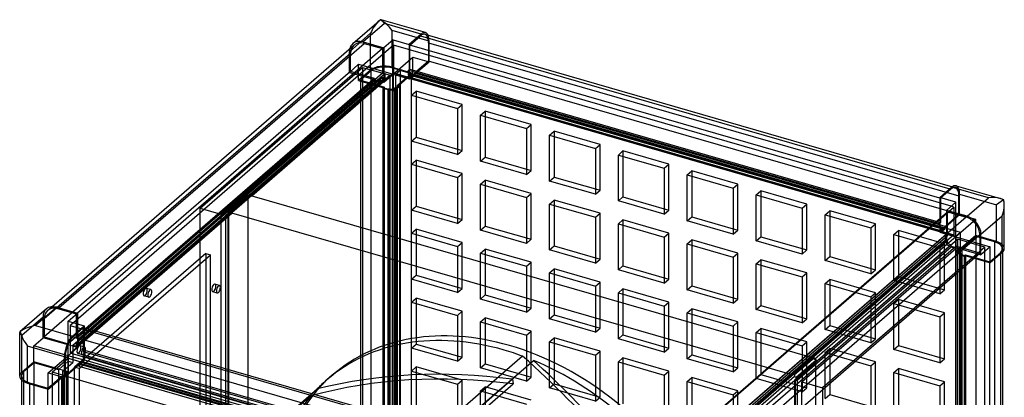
# Model space of a CAD drawing. Header units: millimetres. Extents: x -371 to 371, y -421 to 421.
# Tile 3 of 3: x -371 to 371, y 136 to 421. Entities that reach past the tile are written whole.
import ezdxf

# ---------------------------------------------------------------- set-up
doc = ezdxf.new("R2010")
doc.units = ezdxf.units.MM
doc.layers.add('HIDDEN', color=7, linetype='Continuous')
doc.layers.add('THICK', color=7, linetype='Continuous')

msp = doc.modelspace()

# ---------------------------------------------------------------- linework, layer by layer
at = {"layer": 'HIDDEN'}
for p, q in [((-122.66, 396.54), (-106.66, 410.4)), ((-106.66, 382.68), (-106.66, 410.4)), ((-90.26, 384.88), (-90.26, 412.59)), ((-62.55, 404.59), (-90.26, 412.59)), ((-89.68, 379.51), (-89.68, 401.03)), ((-89.31, 401.35), (-89.31, 380.56)), ((-63.05, 403.29), (337.05, 287.79)), ((-63.05, 403.29), (-63.05, 389.44)), ((-62.55, 389), (-62.55, 404.59)), ((-352.79, 195.37), (-121.79, 395.42)), ((-122.66, 380.95), (-122.66, 396.54)), ((-121.79, 381.57), (-121.79, 395.42)), ((-97.54, 394.22), (-97.54, 380.63)), ((-96.68, 394.97), (-96.68, 380.38)), ((-77.55, 397.95), (-77.55, 382.94)), ((-77.05, 383.38), (-77.05, 397.81)), ((-115.66, 387.01), (-122.66, 380.95)), ((-115.66, 387.01), (-89.68, 379.51)), ((-115.66, 374.89), (-115.66, 387.01)), ((-89.68, 379.51), (-74.68, 392.5)), ((-74.68, 392.5), (-62.55, 389)), ((-74.68, 380.38), (-74.68, 392.5)), ((-63.05, 389.44), (-73.55, 380.34)), ((-73.55, 379.48), (-62.55, 389)), ((337.05, 273.94), (-63.05, 389.44)), ((-121.79, 381.57), (-352.79, 181.52)), ((-328.54, 180.58), (-97.54, 380.63)), ((-326.81, 180.08), (-95.81, 380.13)), ((-235.19, 278.63), (-112.69, 384.72)), ((-91.91, 378.72), (-198.91, 286.05)), ((-196.31, 287.9), (-89.31, 380.56)), ((-122.66, 380.95), (-103.6, 375.45)), ((-103.6, 376.32), (-121.79, 381.57)), ((-106.66, 382.68), (-115.66, 374.89)), ((-106.29, 382), (-114.29, 375.07)), ((-112.69, 384.72), (-112.69, -37.91)), ((-112.69, 384.72), (-91.91, 378.72)), ((-106.29, -18.1), (-106.29, 382)), ((-97.54, 380.63), (-96.68, 380.38)), ((-96.68, 380.38), (-95.81, 380.13)), ((-96.68, 380.38), (-96.68, 376.92)), ((-96.68, 373.45), (-89.68, 379.51)), ((-95.81, 380.13), (-95.81, 376.67)), ((-91.91, -43.91), (-91.91, 378.72)), ((-90.26, 384.88), (-74.68, 380.38)), ((-89.9, -15.91), (-89.9, 384.2)), ((-76.04, 380.2), (-89.9, 384.2)), ((-89.68, 379.51), (-89.68, 367.39)), ((-89.68, 379.51), (-77.55, 376.01)), ((-89.31, 380.56), (333.31, 258.56)), ((-84.31, 382.3), (-87.81, 379.26)), ((334.81, 257.26), (-87.81, 379.26)), ((-87.81, 379.26), (-87.81, -43.36)), ((-86.54, 371.1), (-76.04, 380.2)), ((-85.68, 370.85), (-74.68, 380.38)), ((338.31, 260.3), (-84.31, 382.3)), ((-84.31, 382.3), (-84.31, -40.32)), ((-77.55, 382.94), (-78.05, 382.51)), ((-78.05, 382.51), (322.05, 267.01)), ((-78.05, 379.05), (-78.05, 382.51)), ((-77.55, 379.48), (-78.05, 379.05)), ((322.05, 263.55), (-78.05, 379.05)), ((-77.55, 382.94), (-77.05, 383.38)), ((-77.55, 382.94), (-77.55, 379.48)), ((-77.05, 379.91), (-77.55, 379.48)), ((-77.55, 379.48), (-77.55, 376.01)), ((-77.05, 383.38), (323.05, 267.88)), ((323.05, 264.41), (-77.05, 379.91)), ((-77.05, 377.31), (-77.05, 379.91)), ((-76.04, 380.2), (-76.04, -19.91)), ((-75.55, 377.75), (-73.55, 379.48)), ((-73.55, 380.34), (-73.55, 379.48)), ((326.55, 264.84), (-73.55, 380.34)), ((-73.55, 378.61), (-73.55, 379.48)), ((-103.6, 376.32), (-334.6, 176.27)), ((-331.14, 175.27), (-100.14, 375.32)), ((-97.54, 377.17), (-328.54, 177.11)), ((-95.81, 376.67), (-326.81, 176.61)), ((-103.6, 374.59), (-219.6, 274.13)), ((-216.14, 273.13), (-100.14, 373.59)), ((-198.04, 287.53), (-97.54, 374.57)), ((-115.66, 374.89), (-96.6, 369.39)), ((-114.29, 375.07), (-114.29, -25.03)), ((-114.29, 375.07), (-96.1, 369.82)), ((-103.6, 375.45), (-103.6, 376.32)), ((-103.6, 375.45), (-103.6, 374.59)), ((-103.6, 375.45), (-100.14, 374.45)), ((-100.14, 373.59), (-103.6, 374.59)), ((-100.14, 375.32), (-100.14, 374.45)), ((-97.54, 374.57), (-100.14, 375.32)), ((-100.14, 373.59), (-100.14, 374.45)), ((-100.14, 374.45), (-96.68, 373.45)), ((-96.68, 376.92), (-97.54, 377.17)), ((-97.54, 377.17), (-97.54, 374.57)), ((-96.68, 376.92), (-95.81, 376.67)), ((-96.68, 376.92), (-96.68, 373.45)), ((-77.55, 376.01), (-75.55, 377.75)), ((-75.55, 378.61), (-77.05, 377.31)), ((-77.05, 377.31), (323.05, 261.81)), ((-73.55, 378.61), (-75.55, 376.88)), ((-75.55, 378.61), (324.55, 263.11)), ((-75.55, 377.75), (-75.55, 378.61)), ((-75.55, 377.75), (-75.55, 376.88)), ((326.55, 263.11), (-73.55, 378.61)), ((-96.6, 369.39), (-97.1, 368.96)), ((-97.1, -31.15), (-97.1, 368.96)), ((-97.1, 368.96), (-93.64, 367.96)), ((-96.1, 369.82), (-96.6, 369.39)), ((-96.6, 369.39), (-93.14, 368.39)), ((-96.1, -30.28), (-96.1, 369.82)), ((-93.14, 368.39), (-93.64, 367.96)), ((-93.64, 367.96), (-93.64, -32.15)), ((-93.14, 368.39), (-92.64, 368.82)), ((-93.14, 368.39), (-89.68, 367.39)), ((-92.64, 368.82), (-92.64, -31.28)), ((-92.64, 368.82), (-90.04, 368.07)), ((-90.04, 368.07), (-88.54, 369.37)), ((-90.04, -32.03), (-90.04, 368.07)), ((-89.68, 367.39), (-87.68, 369.12)), ((-88.54, 369.37), (-87.68, 369.12)), ((-88.54, -30.73), (-88.54, 369.37)), ((-87.68, 369.12), (-85.68, 370.85)), ((-86.81, 368.87), (-87.68, 369.12)), ((-86.81, 368.87), (-84.81, 370.6)), ((-86.81, -31.23), (-86.81, 368.87)), ((-86.54, 371.1), (-86.54, -29)), ((-85.68, 370.85), (-86.54, 371.1)), ((-85.68, 370.85), (-84.81, 370.6)), ((-84.81, 370.6), (-84.81, -29.5)), ((-75.69, 363.64), (-72.19, 366.67)), ((-72.19, 366.67), (-72.19, 332.03)), ((-37.54, 356.67), (-72.19, 366.67)), ((-75.69, 329), (-75.69, 363.64)), ((-75.69, 363.64), (-41.04, 353.64)), ((-41.04, 353.64), (-37.54, 356.67)), ((-37.54, 322.03), (-37.54, 356.67)), ((-41.04, 353.64), (-41.04, 319)), ((-23.72, 348.64), (-20.22, 351.67)), ((-20.22, 351.67), (-20.22, 317.03)), ((14.42, 341.67), (-20.22, 351.67)), ((-23.72, 314), (-23.72, 348.64)), ((-23.72, 348.64), (10.92, 338.64)), ((10.92, 338.64), (14.42, 341.67)), ((14.42, 307.03), (14.42, 341.67)), ((10.92, 338.64), (10.92, 304)), ((28.24, 333.64), (31.74, 336.67)), ((31.74, 336.67), (31.74, 302.03)), ((66.38, 326.67), (31.74, 336.67)), ((-75.69, 329), (-72.19, 332.03)), ((-41.04, 319), (-75.69, 329)), ((-72.19, 332.03), (-37.54, 322.03)), ((28.24, 299), (28.24, 333.64)), ((28.24, 333.64), (62.88, 323.64)), ((-41.04, 319), (-37.54, 322.03)), ((62.88, 323.64), (66.38, 326.67)), ((62.88, 323.64), (62.88, 289)), ((66.38, 292.03), (66.38, 326.67)), ((80.2, 318.64), (83.7, 321.67)), ((83.7, 321.67), (83.7, 287.03)), ((118.34, 311.67), (83.7, 321.67)), ((-75.69, 311.68), (-72.19, 314.71)), ((-72.19, 314.71), (-72.19, 280.07)), ((-37.54, 304.71), (-72.19, 314.71)), ((-23.72, 314), (-20.22, 317.03)), ((10.92, 304), (-23.72, 314)), ((-20.22, 317.03), (14.42, 307.03)), ((80.2, 284), (80.2, 318.64)), ((80.2, 318.64), (114.84, 308.64)), ((-75.69, 277.04), (-75.69, 311.68)), ((-75.69, 311.68), (-41.04, 301.68)), ((-41.04, 301.68), (-37.54, 304.71)), ((-37.54, 270.07), (-37.54, 304.71)), ((10.92, 304), (14.42, 307.03)), ((114.84, 308.64), (118.34, 311.67)), ((114.84, 308.64), (114.84, 274)), ((118.34, 277.03), (118.34, 311.67)), ((132.16, 303.64), (135.66, 306.67)), ((135.66, 306.67), (135.66, 272.03)), ((170.3, 296.67), (135.66, 306.67)), ((-41.04, 301.68), (-41.04, 267.04)), ((-23.72, 296.68), (-20.22, 299.71)), ((-20.22, 299.71), (-20.22, 265.07)), ((14.42, 289.71), (-20.22, 299.71)), ((28.24, 299), (31.74, 302.03)), ((62.88, 289), (28.24, 299)), ((31.74, 302.03), (66.38, 292.03)), ((132.16, 269), (132.16, 303.64)), ((132.16, 303.64), (166.8, 293.64)), ((-23.72, 262.04), (-23.72, 296.68)), ((-23.72, 296.68), (10.92, 286.68)), ((10.92, 286.68), (14.42, 289.71)), ((14.42, 255.07), (14.42, 289.71)), ((62.88, 289), (66.38, 292.03)), ((166.8, 293.64), (170.3, 296.67)), ((166.8, 293.64), (166.8, 259)), ((170.3, 262.03), (170.3, 296.67)), ((184.12, 288.64), (187.62, 291.67)), ((187.62, 291.67), (187.62, 257.03)), ((222.26, 281.67), (187.62, 291.67)), ((331.05, 292.99), (323.05, 286.06)), ((330.3, 293.21), (331.05, 292.99)), ((332.17, 294.77), (334.38, 294.13)), ((-199.34, 287.91), (-214.34, 274.92)), ((-199.34, 286.18), (-214.34, 273.19)), ((-213.04, 275.84), (-198.04, 288.83)), ((-211.31, 275.34), (-196.31, 288.33)), ((-199.34, 286.18), (-199.34, 287.91)), ((-198.04, 287.53), (-199.34, 287.91)), ((-198.91, 286.05), (-199.34, 286.18)), ((-198.91, -136.57), (-198.91, 286.05)), ((-198.04, 288.83), (-196.31, 288.33)), ((-198.04, 288.83), (-198.04, 287.53)), ((-196.31, 288.33), (-196.31, 287.9)), ((-196.31, 287.9), (226.31, 165.9)), ((10.92, 286.68), (10.92, 252.04)), ((28.24, 281.68), (31.74, 284.71)), ((31.74, 284.71), (31.74, 250.07)), ((66.38, 274.71), (31.74, 284.71)), ((80.2, 284), (83.7, 287.03)), ((114.84, 274), (80.2, 284)), ((83.7, 287.03), (118.34, 277.03)), ((184.12, 254), (184.12, 288.64)), ((184.12, 288.64), (218.76, 278.64)), ((323.05, 286.06), (322.55, 286.21)), ((322.55, 282.45), (322.55, 267.44)), ((323.05, 286.06), (323.05, 267.88)), ((334.68, 257.01), (334.68, 283)), ((337.05, 273.94), (337.05, 287.79)), ((337.55, 273.5), (337.55, 289.09)), ((337.55, 289.09), (365.26, 281.09)), ((-333.31, 169.25), (-211.31, 274.91)), ((-235.19, 278.63), (-219.6, 274.13)), ((-235.19, -143.99), (-235.19, 278.63)), ((-214.34, 274.92), (-213.04, 274.54)), ((-214.34, 274.92), (-214.34, 273.19)), ((-211.31, 275.34), (-213.04, 275.84)), ((-213.04, 274.54), (-213.04, 275.84)), ((-211.31, 274.91), (-211.31, 275.34)), ((211.31, 152.91), (-211.31, 274.91)), ((-75.69, 277.04), (-72.19, 280.07)), ((-41.04, 267.04), (-75.69, 277.04)), ((-72.19, 280.07), (-37.54, 270.07)), ((28.24, 247.04), (28.24, 281.68)), ((28.24, 281.68), (62.88, 271.68)), ((89.31, 68.04), (333.31, 279.35)), ((114.84, 274), (118.34, 277.03)), ((218.76, 278.64), (222.26, 281.67)), ((218.76, 278.64), (218.76, 244)), ((222.26, 247.03), (222.26, 281.67)), ((236.08, 273.64), (239.58, 276.67)), ((239.58, 276.67), (239.58, 242.03)), ((274.22, 266.67), (239.58, 276.67)), ((327.68, 275.07), (327.68, 257.88)), ((328.54, 257.63), (328.54, 275.82)), ((333.31, 279.35), (331.18, 279.96)), ((333.31, 279.35), (333.31, 258.56)), ((365.26, 253.38), (365.26, 281.09)), ((-328.54, 174.52), (-213.04, 274.54)), ((-219.6, 274.13), (-219.6, -148.49)), ((-216.14, 273.13), (-216.14, -149.49)), ((-216.14, 273.13), (-214.41, 272.63)), ((-213.91, 273.06), (-214.41, 272.63)), ((-214.41, 272.63), (-214.41, -149.99)), ((-214.34, 273.19), (-213.91, 273.06)), ((-213.91, 273.06), (-213.91, -149.56)), ((-41.04, 267.04), (-37.54, 270.07)), ((62.88, 271.68), (66.38, 274.71)), ((62.88, 271.68), (62.88, 237.04)), ((66.38, 240.07), (66.38, 274.71)), ((80.2, 266.68), (83.7, 269.71)), ((83.7, 269.71), (83.7, 235.07)), ((118.34, 259.71), (83.7, 269.71)), ((132.16, 269), (135.66, 272.03)), ((166.8, 259), (132.16, 269)), ((135.66, 272.03), (170.3, 262.03)), ((236.08, 239), (236.08, 273.64)), ((236.08, 273.64), (270.72, 263.64)), ((322.55, 267.44), (322.05, 267.01)), ((323.05, 267.88), (322.55, 267.44)), ((322.55, 267.44), (322.55, 263.98)), ((326.55, 264.84), (337.05, 273.94)), ((337.55, 273.5), (326.55, 263.98)), ((349.68, 270), (334.68, 257.01)), ((349.68, 270), (337.55, 273.5)), ((349.68, 257.88), (349.68, 270)), ((-75.69, 259.72), (-72.19, 262.75)), ((-72.19, 262.75), (-72.19, 228.11)), ((-37.54, 252.75), (-72.19, 262.75)), ((-23.72, 262.04), (-20.22, 265.07)), ((10.92, 252.04), (-23.72, 262.04)), ((-20.22, 265.07), (14.42, 255.07)), ((80.2, 232.04), (80.2, 266.68)), ((80.2, 266.68), (114.84, 256.68)), ((166.8, 259), (170.3, 262.03)), ((270.72, 263.64), (274.22, 266.67)), ((270.72, 263.64), (270.72, 229)), ((274.22, 232.03), (274.22, 266.67)), ((288.04, 258.64), (291.54, 261.67)), ((291.54, 261.67), (291.54, 227.03)), ((326.19, 251.67), (291.54, 261.67)), ((322.05, 267.01), (322.05, 263.55)), ((322.55, 263.98), (322.05, 263.55)), ((322.55, 263.98), (323.05, 264.41)), ((322.55, 263.98), (322.55, 260.51)), ((324.55, 262.25), (322.55, 260.51)), ((322.55, 260.51), (334.68, 257.01)), ((323.05, 264.41), (323.05, 261.81)), ((323.05, 261.81), (324.55, 263.11)), ((323.05, 261.81), (324.55, 261.38)), ((326.55, 263.98), (324.55, 262.25)), ((324.55, 261.38), (326.55, 263.11)), ((324.55, 263.11), (324.55, 262.25)), ((324.55, 261.38), (324.55, 262.25)), ((326.55, 263.98), (326.55, 264.84)), ((326.55, 263.98), (326.55, 263.11)), ((338.31, 260.3), (334.81, 257.26)), ((338.31, -162.32), (338.31, 260.3)), ((-75.69, 225.08), (-75.69, 259.72)), ((-75.69, 259.72), (-41.04, 249.72)), ((-41.04, 249.72), (-37.54, 252.75)), ((-37.54, 218.11), (-37.54, 252.75)), ((10.92, 252.04), (14.42, 255.07)), ((326.81, 258.13), (95.81, 58.08)), ((95.81, 54.61), (326.81, 254.67)), ((328.54, 257.63), (97.54, 57.58)), ((97.54, 54.11), (328.54, 254.17)), ((114.84, 256.68), (118.34, 259.71)), ((114.84, 256.68), (114.84, 222.04)), ((118.34, 225.07), (118.34, 259.71)), ((132.16, 251.68), (135.66, 254.71)), ((135.66, 254.71), (135.66, 220.07)), ((170.3, 244.71), (135.66, 254.71)), ((184.12, 254), (187.62, 257.03)), ((218.76, 244), (184.12, 254)), ((187.62, 257.03), (222.26, 247.03)), ((333.31, 258.56), (226.31, 165.9)), ((228.91, 162.55), (335.91, 255.22)), ((288.04, 224), (288.04, 258.64)), ((288.04, 258.64), (322.69, 248.64)), ((326.81, 254.67), (326.81, 258.13)), ((327.68, 257.88), (326.81, 258.13)), ((327.68, 254.42), (326.81, 254.67)), ((327.68, 257.88), (328.54, 257.63)), ((327.68, 257.88), (327.68, 254.42)), ((334.68, 257.01), (327.68, 250.95)), ((328.54, 254.17), (327.68, 254.42)), ((327.68, 254.42), (327.68, 250.95)), ((328.54, 251.57), (328.54, 254.17)), ((334.68, 257.01), (360.66, 249.51)), ((334.68, 257.01), (334.68, 244.89)), ((334.81, -165.36), (334.81, 257.26)), ((356.69, 249.22), (335.91, 255.22)), ((335.91, 255.22), (335.91, -167.41)), ((349.68, 257.88), (338.68, 248.35)), ((350.04, 257.2), (339.54, 248.1)), ((365.26, 253.38), (349.68, 257.88)), ((350.04, -142.91), (350.04, 257.2)), ((363.9, 253.2), (350.04, 257.2)), ((363.9, 253.2), (363.9, -146.91)), ((-41.04, 249.72), (-41.04, 215.08)), ((-23.72, 244.72), (-20.22, 247.75)), ((-20.22, 247.75), (-20.22, 213.11)), ((14.42, 237.75), (-20.22, 247.75)), ((28.24, 247.04), (31.74, 250.07)), ((62.88, 237.04), (28.24, 247.04)), ((31.74, 250.07), (66.38, 240.07)), ((331.14, 250.82), (100.14, 50.77)), ((103.6, 49.77), (334.6, 249.82)), ((132.16, 217.04), (132.16, 251.68)), ((132.16, 251.68), (166.8, 241.68)), ((331.14, 249.09), (215.14, 148.63)), ((218.6, 147.63), (334.6, 248.09)), ((218.76, 244), (222.26, 247.03)), ((328.54, 251.57), (228.04, 164.53)), ((356.69, 249.22), (234.19, 143.13)), ((322.69, 248.64), (326.19, 251.67)), ((322.69, 248.64), (322.69, 214)), ((326.19, 217.03), (326.19, 251.67)), ((327.68, 250.95), (331.14, 249.95)), ((331.14, 250.82), (328.54, 251.57)), ((331.14, 249.95), (331.14, 250.82)), ((331.14, 249.95), (331.14, 249.09)), ((331.14, 249.95), (334.6, 248.95)), ((334.6, 248.09), (331.14, 249.09)), ((334.6, 249.82), (334.6, 248.95)), ((352.79, 244.57), (334.6, 249.82)), ((334.6, 248.09), (334.6, 248.95)), ((334.6, 248.95), (352.04, 243.92)), ((336.68, 246.62), (334.68, 244.89)), ((337.81, 248.6), (335.81, 246.87)), ((335.81, 246.87), (335.81, -153.23)), ((336.68, 246.62), (335.81, 246.87)), ((337.54, 246.37), (336.04, 245.07)), ((336.04, 245.07), (336.04, -155.03)), ((336.04, 245.07), (338.64, 244.32)), ((338.68, 248.35), (336.68, 246.62)), ((336.68, 246.62), (337.54, 246.37)), ((337.54, 246.37), (337.54, -153.73)), ((337.81, -151.5), (337.81, 248.6)), ((337.81, 248.6), (338.68, 248.35)), ((339.54, 248.1), (338.68, 248.35)), ((339.54, -152), (339.54, 248.1)), ((356.69, 246.08), (356.69, 249.22)), ((369.9, 248), (369.9, 245.4)), ((-230.85, 244.47), (-329.85, 158.73)), ((-326.39, 157.73), (-227.39, 243.47)), ((-230.85, 244.47), (-227.39, 243.47)), ((-230.85, 244.47), (-230.85, -138.75)), ((-227.39, -139.75), (-227.39, 243.47)), ((-23.72, 210.08), (-23.72, 244.72)), ((-23.72, 244.72), (10.92, 234.72)), ((10.92, 234.72), (14.42, 237.75)), ((14.42, 203.11), (14.42, 237.75)), ((62.88, 237.04), (66.38, 240.07)), ((166.8, 241.68), (170.3, 244.71)), ((166.8, 241.68), (166.8, 207.04)), ((170.3, 210.07), (170.3, 244.71)), ((184.12, 236.68), (187.62, 239.71)), ((187.62, 239.71), (187.62, 205.07)), ((222.26, 229.71), (187.62, 239.71)), ((236.08, 239), (239.58, 242.03)), ((270.72, 229), (236.08, 239)), ((239.58, 242.03), (274.22, 232.03)), ((334.68, 244.89), (338.14, 243.89)), ((338.14, 243.89), (337.64, 243.46)), ((337.64, 243.46), (341.1, 242.46)), ((337.64, -156.65), (337.64, 243.46)), ((338.64, 244.32), (338.14, 243.89)), ((338.14, 243.89), (341.6, 242.89)), ((338.64, -155.78), (338.64, 244.32)), ((341.6, 242.89), (341.1, 242.46)), ((341.1, 242.46), (341.1, -157.65)), ((341.6, 242.89), (342.1, 243.32)), ((341.6, 242.89), (356.69, 238.53)), ((342.1, 243.32), (342.1, -156.78)), ((342.1, 243.32), (360.29, 238.07)), ((360.29, 238.07), (368.29, 245)), ((360.29, 237.5), (360.29, 238.07)), ((368.29, 245), (368.29, 244)), ((10.92, 234.72), (10.92, 200.08)), ((28.24, 229.72), (31.74, 232.75)), ((31.74, 232.75), (31.74, 198.11)), ((66.38, 222.75), (31.74, 232.75)), ((80.2, 232.04), (83.7, 235.07)), ((114.84, 222.04), (80.2, 232.04)), ((83.7, 235.07), (118.34, 225.07)), ((184.12, 202.04), (184.12, 236.68)), ((184.12, 236.68), (218.76, 226.68)), ((270.72, 229), (274.22, 232.03)), ((-75.69, 225.08), (-72.19, 228.11)), ((-41.04, 215.08), (-75.69, 225.08)), ((-72.19, 228.11), (-37.54, 218.11)), ((28.24, 195.08), (28.24, 229.72)), ((28.24, 229.72), (62.88, 219.72)), ((114.84, 222.04), (118.34, 225.07)), ((218.76, 226.68), (222.26, 229.71)), ((218.76, 226.68), (218.76, 192.04)), ((222.26, 195.07), (222.26, 229.71)), ((236.08, 221.68), (239.58, 224.71)), ((239.58, 224.71), (239.58, 190.07)), ((274.22, 214.71), (239.58, 224.71)), ((288.04, 224), (291.54, 227.03)), ((322.69, 214), (288.04, 224)), ((291.54, 227.03), (326.19, 217.03)), ((-272.31, 217.12), (-275.77, 218.12)), ((-222.22, 214.6), (-225.69, 215.6)), ((-220.56, 220.37), (-224.02, 221.37)), ((-41.04, 215.08), (-37.54, 218.11)), ((62.88, 219.72), (66.38, 222.75)), ((62.88, 219.72), (62.88, 185.08)), ((66.38, 188.11), (66.38, 222.75)), ((80.2, 214.72), (83.7, 217.75)), ((83.7, 217.75), (83.7, 183.11)), ((118.34, 207.75), (83.7, 217.75)), ((132.16, 217.04), (135.66, 220.07)), ((166.8, 207.04), (132.16, 217.04)), ((135.66, 220.07), (170.3, 210.07)), ((236.08, 187.04), (236.08, 221.68)), ((236.08, 221.68), (270.72, 211.68)), ((322.69, 214), (326.19, 217.03)), ((-273.97, 211.36), (-277.44, 212.36)), ((-75.69, 207.76), (-72.19, 210.79)), ((-72.19, 210.79), (-72.19, 176.15)), ((-37.54, 200.79), (-72.19, 210.79)), ((-23.72, 210.08), (-20.22, 213.11)), ((10.92, 200.08), (-23.72, 210.08)), ((-20.22, 213.11), (14.42, 203.11)), ((80.2, 180.08), (80.2, 214.72)), ((80.2, 214.72), (114.84, 204.72)), ((166.8, 207.04), (170.3, 210.07)), ((270.72, 211.68), (274.22, 214.71)), ((270.72, 211.68), (270.72, 177.04)), ((274.22, 180.07), (274.22, 214.71)), ((288.04, 206.68), (291.54, 209.71)), ((291.54, 209.71), (291.54, 175.07)), ((326.19, 199.71), (291.54, 209.71)), ((-350.26, 201.44), (-347, 204.27)), ((-342.4, 202.77), (-341.65, 203.41)), ((-328.54, 198.77), (-342.4, 202.77)), ((-75.69, 173.11), (-75.69, 207.76)), ((-75.69, 207.76), (-41.04, 197.76)), ((-41.04, 197.76), (-37.54, 200.79)), ((-37.54, 166.15), (-37.54, 200.79)), ((10.92, 200.08), (14.42, 203.11)), ((114.84, 204.72), (118.34, 207.75)), ((114.84, 204.72), (114.84, 170.08)), ((118.34, 173.11), (118.34, 207.75)), ((132.16, 199.72), (135.66, 202.75)), ((135.66, 202.75), (135.66, 168.11)), ((170.3, 192.75), (135.66, 202.75)), ((184.12, 202.04), (187.62, 205.07)), ((218.76, 192.04), (184.12, 202.04)), ((187.62, 205.07), (222.26, 195.07)), ((288.04, 172.04), (288.04, 206.68)), ((288.04, 206.68), (322.69, 196.68)), ((-353.66, 196.49), (-369.66, 182.63)), ((-353.66, 180.9), (-353.66, 196.49)), ((-352.79, 195.37), (-352.79, 181.52)), ((-334.68, 167.34), (-334.68, 193.32)), ((-327.79, 199.41), (-328.54, 198.77)), ((-328.54, 180.58), (-328.54, 198.77)), ((-327.68, 194.92), (-327.68, 180.33)), ((-41.04, 197.76), (-41.04, 163.11)), ((-23.72, 192.76), (-20.22, 195.79)), ((-20.22, 195.79), (-20.22, 161.15)), ((14.42, 185.79), (-20.22, 195.79)), ((28.24, 195.08), (31.74, 198.11)), ((62.88, 185.08), (28.24, 195.08)), ((31.74, 198.11), (66.38, 188.11)), ((132.16, 165.08), (132.16, 199.72)), ((132.16, 199.72), (166.8, 189.72)), ((218.76, 192.04), (222.26, 195.07)), ((322.69, 196.68), (326.19, 199.71)), ((322.69, 196.68), (322.69, 162.04)), ((326.19, 165.07), (326.19, 199.71)), ((-330.81, 192.2), (-333.31, 190.04)), ((-333.31, 190.04), (89.31, 68.04)), ((-333.31, 190.04), (-333.31, 169.25)), ((-323.05, 170.33), (-323.05, 188.52)), ((-322.55, 188.38), (-322.55, 170.77)), ((-23.72, 158.11), (-23.72, 192.76)), ((-23.72, 192.76), (10.92, 182.76)), ((10.92, 182.76), (14.42, 185.79)), ((14.42, 151.15), (14.42, 185.79)), ((62.88, 185.08), (66.38, 188.11)), ((166.8, 189.72), (170.3, 192.75)), ((166.8, 189.72), (166.8, 155.08)), ((170.3, 158.11), (170.3, 192.75)), ((184.12, 184.72), (187.62, 187.75)), ((187.62, 187.75), (187.62, 153.11)), ((222.26, 177.75), (187.62, 187.75)), ((236.08, 187.04), (239.58, 190.07)), ((270.72, 177.04), (236.08, 187.04)), ((239.58, 190.07), (274.22, 180.07)), ((-369.66, 154.92), (-369.66, 182.63)), ((-360.66, 174.84), (-353.66, 180.9)), ((-334.6, 175.4), (-353.66, 180.9)), ((-352.79, 181.52), (-334.6, 176.27)), ((-327.68, 180.33), (-328.54, 180.58)), ((-327.68, 180.33), (-326.81, 180.08)), ((-327.68, 180.33), (-327.68, 176.86)), ((-326.81, 176.61), (-326.81, 180.08)), ((10.92, 182.76), (10.92, 148.11)), ((28.24, 177.76), (31.74, 180.79)), ((31.74, 180.79), (31.74, 146.15)), ((66.38, 170.79), (31.74, 180.79)), ((80.2, 180.08), (83.7, 183.11)), ((114.84, 170.08), (80.2, 180.08)), ((83.7, 183.11), (118.34, 173.11)), ((184.12, 150.08), (184.12, 184.72)), ((184.12, 184.72), (218.76, 174.72)), ((270.72, 177.04), (274.22, 180.07)), ((-360.66, 162.71), (-360.66, 174.84)), ((-334.68, 167.34), (-360.66, 174.84)), ((-334.68, 167.34), (-327.68, 173.4)), ((-334.6, 176.27), (-334.6, 175.4)), ((-334.6, 163.28), (-334.6, 175.4)), ((-331.14, 174.4), (-334.6, 175.4)), ((-331.14, 174.4), (-331.14, 175.27)), ((-331.14, 175.27), (-328.54, 174.52)), ((-331.14, 174.4), (-331.14, 162.28)), ((-327.68, 173.4), (-331.14, 174.4)), ((-328.54, 177.11), (-327.68, 176.86)), ((-328.54, 174.52), (-328.54, 177.11)), ((-327.68, 176.86), (-326.81, 176.61)), ((-327.68, 176.86), (-327.68, 173.4)), ((-322.31, 173.82), (-325.77, 174.82)), ((-322.55, 170.77), (-322.05, 171.2)), ((-322.05, 171.2), (-322.05, 167.74)), ((78.05, 55.7), (-322.05, 171.2)), ((-75.69, 173.11), (-72.19, 176.15)), ((-41.04, 163.11), (-75.69, 173.11)), ((-72.19, 176.15), (-37.54, 166.15)), ((28.24, 143.11), (28.24, 177.76)), ((28.24, 177.76), (62.88, 167.76)), ((62.88, 167.76), (66.38, 170.79)), ((66.38, 136.15), (66.38, 170.79)), ((114.84, 170.08), (118.34, 173.11)), ((218.76, 174.72), (222.26, 177.75)), ((218.76, 174.72), (218.76, 140.08)), ((222.26, 143.11), (222.26, 177.75)), ((236.08, 169.72), (239.58, 172.75)), ((239.58, 172.75), (239.58, 138.11)), ((274.22, 162.75), (239.58, 172.75)), ((288.04, 172.04), (291.54, 175.07)), ((322.69, 162.04), (288.04, 172.04)), ((291.54, 175.07), (326.19, 165.07)), ((-349.68, 154.35), (-334.68, 167.34)), ((-346.81, 154.96), (-334.81, 165.36)), ((-334.81, -257.26), (-334.81, 165.36)), ((-334.81, 165.36), (87.81, 43.36)), ((-334.68, 167.34), (-334.68, 155.21)), ((-322.55, 163.84), (-334.68, 167.34)), ((89.31, 47.25), (-333.31, 169.25)), ((-323.97, 168.05), (-327.44, 169.05)), ((-324.55, 162.97), (-323.05, 164.27)), ((-324.55, 162.11), (-322.55, 163.84)), ((-323.05, 170.33), (-322.55, 170.77)), ((77.05, 54.83), (-323.05, 170.33)), ((-323.05, 166.87), (-322.55, 167.3)), ((-323.05, 166.87), (77.05, 51.37)), ((-323.05, 164.27), (-323.05, 166.87)), ((77.05, 48.77), (-323.05, 164.27)), ((-322.55, 167.3), (-322.55, 170.77)), ((-322.55, 167.3), (-322.05, 167.74)), ((-322.55, 167.3), (-322.55, 163.84)), ((-322.05, 167.74), (78.05, 52.24)), ((8.03, 166.97), (-74.47, 95.53)), ((-66.4, 92.37), (16.1, 163.82)), ((-41.04, 163.11), (-37.54, 166.15)), ((62.88, 167.76), (62.88, 133.11)), ((80.2, 162.76), (83.7, 165.79)), ((83.7, 165.79), (83.7, 131.15)), ((118.34, 155.79), (83.7, 165.79)), ((132.16, 165.08), (135.66, 168.11)), ((166.8, 155.08), (132.16, 165.08)), ((135.66, 168.11), (170.3, 158.11)), ((226.31, 166.33), (211.31, 153.34)), ((228.04, 165.83), (213.04, 152.84)), ((214.34, 151.17), (229.34, 164.16)), ((226.31, 165.9), (226.31, 166.33)), ((226.31, 166.33), (228.04, 165.83)), ((228.04, 164.53), (228.04, 165.83)), ((229.34, 164.16), (228.04, 164.53)), ((229.34, 164.16), (229.34, 162.43)), ((236.08, 135.08), (236.08, 169.72)), ((236.08, 169.72), (270.72, 159.72)), ((322.69, 162.04), (326.19, 165.07)), ((-369.66, 154.92), (-360.66, 162.71)), ((-360.29, 162.03), (-368.29, 155.1)), ((-341.6, 157.21), (-360.66, 162.71)), ((-360.29, -238.07), (-360.29, 162.03)), ((-342.1, 156.78), (-360.29, 162.03)), ((-341.6, 157.21), (-342.1, 156.78)), ((-342.1, 156.78), (-342.1, -243.32)), ((-341.6, 157.21), (-334.6, 163.28)), ((-338.14, 156.21), (-341.6, 157.21)), ((-338.64, 155.78), (-338.14, 156.21)), ((-338.14, 156.21), (-331.14, 162.28)), ((-334.68, 155.21), (-338.14, 156.21)), ((-337.05, 152.15), (-326.55, 161.24)), ((-336.3, 151.93), (-326.55, 160.37)), ((-334.6, 163.28), (-331.14, 162.28)), ((-329.85, -224.49), (-329.85, 158.73)), ((-326.39, 157.73), (-329.85, 158.73)), ((-326.55, 160.37), (-324.55, 162.11)), ((-324.55, 161.24), (-326.55, 159.51)), ((-326.55, 161.24), (73.55, 45.74)), ((-326.55, 161.24), (-326.55, 160.37)), ((-326.55, 160.37), (-326.55, 159.51)), ((-326.55, 159.51), (73.55, 44.01)), ((-326.39, 157.73), (-326.39, -225.49)), ((-324.55, 162.11), (-324.55, 162.97)), ((75.55, 47.47), (-324.55, 162.97)), ((-324.55, 161.24), (-324.55, 162.11)), ((75.55, 45.74), (-324.55, 161.24)), ((-75.69, 155.79), (-72.19, 158.82)), ((-72.19, 158.82), (-72.19, 124.18)), ((-37.54, 148.82), (-72.19, 158.82)), ((-23.72, 158.11), (-20.22, 161.15)), ((10.92, 148.11), (-23.72, 158.11)), ((-20.22, 161.15), (14.42, 151.15)), ((80.2, 128.11), (80.2, 162.76)), ((80.2, 162.76), (114.84, 152.76)), ((166.8, 155.08), (170.3, 158.11)), ((214.34, 149.44), (229.34, 162.43)), ((229.34, 162.43), (228.91, 162.55)), ((228.91, 162.55), (228.91, -260.07)), ((270.72, 159.72), (274.22, 162.75)), ((270.72, 159.72), (270.72, 125.08)), ((274.22, 128.11), (274.22, 162.75)), ((288.04, 154.72), (291.54, 157.75)), ((291.54, 157.75), (291.54, 123.11)), ((326.19, 147.75), (291.54, 157.75)), ((-369.9, 152.1), (-369.9, 149.14)), ((-368.29, 155.1), (-368.29, -245)), ((-350.04, 142.91), (-339.54, 152)), ((-346.81, 154.96), (-346.81, 153.52)), ((-337.05, 152.15), (-346.81, 154.96)), ((-346.81, 144.71), (-338.68, 151.75)), ((-339.54, 152), (-338.68, 151.75)), ((-339.54, -248.1), (-339.54, 152)), ((-338.68, 151.75), (-336.68, 153.48)), ((-337.81, 151.5), (-338.68, 151.75)), ((-338.64, -244.32), (-338.64, 155.78)), ((-336.04, 155.03), (-338.64, 155.78)), ((-337.81, 151.5), (-335.81, 153.23)), ((-337.81, -248.6), (-337.81, 151.5)), ((-337.54, 153.73), (-336.04, 155.03)), ((-337.54, 153.73), (-337.54, -246.37)), ((-336.68, 153.48), (-337.54, 153.73)), ((-336.68, 153.48), (-334.68, 155.21)), ((-336.68, 153.48), (-335.81, 153.23)), ((-336.04, 155.03), (-336.04, -245.07)), ((-335.81, 153.23), (-335.81, -246.87)), ((-135.63, 152.57), (-139.63, 149.11)), ((0.32, 149.62), (-82.18, 78.17)), ((-75.69, 121.15), (-75.69, 155.79)), ((-75.69, 155.79), (-41.04, 145.79)), ((-41.04, 145.79), (-37.54, 148.82)), ((-37.54, 114.18), (-37.54, 148.82)), ((0.32, 149.62), (0.86, 146.04)), ((10.92, 148.11), (14.42, 151.15)), ((211.31, 152.91), (89.31, 47.25)), ((213.04, 151.54), (97.54, 51.52)), ((114.84, 152.76), (118.34, 155.79)), ((114.84, 152.76), (114.84, 118.11)), ((118.34, 121.15), (118.34, 155.79)), ((132.16, 147.76), (135.66, 150.79)), ((135.66, 150.79), (135.66, 116.15)), ((170.3, 140.79), (135.66, 150.79)), ((184.12, 150.08), (187.62, 153.11)), ((218.76, 140.08), (184.12, 150.08)), ((187.62, 153.11), (222.26, 143.11)), ((211.31, 153.34), (211.31, 152.91)), ((213.04, 152.84), (211.31, 153.34)), ((213.04, 152.84), (213.04, 151.54)), ((213.04, 151.54), (214.34, 151.17)), ((213.41, 149.13), (213.91, 149.56)), ((213.41, 149.13), (215.14, 148.63)), ((213.41, -273.49), (213.41, 149.13)), ((213.91, -273.06), (213.91, 149.56)), ((213.91, 149.56), (214.34, 149.44)), ((214.34, 149.44), (214.34, 151.17)), ((215.14, 148.63), (215.14, -273.99)), ((288.04, 120.08), (288.04, 154.72)), ((288.04, 154.72), (322.69, 144.72)), ((-363.9, 146.91), (-363.9, 146.33)), ((-363.9, 146.91), (-350.04, 142.91)), ((-350.04, 142.33), (-350.04, 142.91)), ((-229.35, 70.85), (-146.85, 142.29)), ((-81.64, 74.59), (0.86, 146.04)), ((-41.04, 145.79), (-41.04, 111.15)), ((-23.72, 140.79), (-20.22, 143.82)), ((-20.22, 143.82), (-20.22, 109.18)), ((14.42, 133.82), (-20.22, 143.82)), ((28.24, 143.11), (31.74, 146.15)), ((62.88, 133.11), (28.24, 143.11)), ((31.74, 146.15), (66.38, 136.15)), ((132.16, 113.11), (132.16, 147.76)), ((132.16, 147.76), (166.8, 137.76)), ((218.6, 128.36), (218.6, 147.63)), ((218.6, 147.63), (234.19, 143.13)), ((218.76, 140.08), (222.26, 143.11)), ((234.19, 143.13), (234.19, 141.86)), ((322.69, 144.72), (326.19, 147.75)), ((322.69, 144.72), (322.69, 110.08)), ((326.19, 113.11), (326.19, 147.75)), ((-151.6, 137.09), (-234.1, 65.64)), ((-23.72, 106.15), (-23.72, 140.79)), ((-23.72, 140.79), (10.92, 130.79)), ((62.88, 133.11), (66.38, 136.15)), ((166.8, 137.76), (170.3, 140.79)), ((166.8, 137.76), (166.8, 103.11)), ((170.3, 106.15), (170.3, 140.79)), ((236.08, 135.08), (239.58, 138.11)), ((239.58, 138.11), (274.22, 128.11))]:
    msp.add_line(p, q, dxfattribs=at)
for centre, major_axis, ratio, start_param, end_param in [((-96.26, 407.4), (6.96, 15.23), 0.641742, 0.952942, 1.665859), ((-96.26, 407.4), (-10.19, 13.55), 0.467176, -1.538594, -0.753196), ((-69.05, 398.1), (3.33, 11.53), 0.433013, -0.982794, 0.000007), ((-68.55, 399.4), (-3.33, -11.53), 0.433013, 2.158799, 2.656079), ((-111.4, 392.42), (7.86, -9.07), 0.75, -3.141514, -2.427868), ((-112.26, 393.54), (-7.86, 9.07), 0.75, 0.489748, 0.713724), ((-96.26, 379.68), (-12, 0), 0.5, -2.094395, -0.523599), ((-95.9, 379), (12, 0), 0.5, 1.047198, 2.617994), ((331.05, 282.6), (-3.33, -11.53), 0.433013, -3.141586, -2.55359), ((331.05, 282.6), (-3.33, -11.53), 0.433013, 2.158799, 3.141599), ((331.55, 283.9), (3.33, 11.53), 0.433013, -0.982794, 0.000007), ((359.26, 275.9), (11.99, 9.02), 0.042828, 0.229597, 1.014996), ((357.9, 248), (12, 0), 0.5, -0.000094, 1.047198), ((359.26, 248.18), (-12, 0), 0.5, 3.141499, 4.18879), ((357.9, 248), (12, 0), 0.5, -0.523599, -0.000094), ((-276.6, 215.24), (-0.83, -2.88), 0.433013, -2.55359, 0.000007), ((-276.6, 215.24), (-0.83, -2.88), 0.433013, -3.141586, -2.55359), ((-276.6, 215.24), (-0.83, -2.88), 0.433013, 0.588003, 3.141599), ((-273.14, 214.24), (0.83, 2.88), 0.433013, 0.588003, 3.141599), ((-273.14, 214.24), (0.83, 2.88), 0.433013, 0.000007, 0.588003), ((-273.14, 214.24), (0.83, 2.88), 0.433013, -2.55359, 0.000007), ((-224.85, 218.49), (-0.83, -2.88), 0.433013, -2.55359, 0.000007), ((-224.85, 218.49), (-0.83, -2.88), 0.433013, 0.000007, 0.588003), ((-224.85, 218.49), (-0.83, -2.88), 0.433013, -3.141586, -2.55359), ((-224.85, 218.49), (-0.83, -2.88), 0.433013, 0.588003, 3.141599), ((-221.39, 217.49), (0.83, 2.88), 0.433013, 0.588003, 3.141599), ((-221.39, 217.49), (0.83, 2.88), 0.433013, 0.000007, 0.588003), ((-221.39, 217.49), (0.83, 2.88), 0.433013, -2.55359, 0.000007), ((-276.6, 215.24), (-0.83, -2.88), 0.433013, 0.000007, 0.588003), ((-273.14, 214.24), (0.83, 2.88), 0.433013, -3.141586, -2.55359), ((-221.39, 217.49), (0.83, 2.88), 0.433013, -3.141586, -2.55359), ((-343.26, 193.49), (7.86, -9.07), 0.75, -3.141514, -2.427868), ((-342.4, 192.37), (-7.86, 9.07), 0.75, 0.000079, 0.713724), ((-342.4, 192.37), (-7.86, 9.07), 0.75, -0.857072, 0.000079), ((-6, -5.2), (-133.63, 154.3), 0.75, -0.857072, -0.000003), ((-2, -1.73), (133.63, -154.3), 0.75, 2.284521, 3.141593), ((-359.26, 179.63), (-11.95, 5.46), 0.208712, 0.095109, 0.618662), ((-326.6, 171.94), (-0.83, -2.88), 0.433013, -2.55359, 0.000007), ((-326.6, 171.94), (-0.83, -2.88), 0.433013, -3.141586, -2.55359), ((-326.6, 171.94), (-0.83, -2.88), 0.433013, 0.588003, 3.141599), ((-323.14, 170.94), (0.83, 2.88), 0.433013, 0.588003, 3.141599), ((-323.14, 170.94), (0.83, 2.88), 0.433013, 0.000007, 0.588003), ((-323.14, 170.94), (0.83, 2.88), 0.433013, -2.55359, 0.000007), ((-6, -5.2), (-133.63, 154.3), 0.75, -0.936504, -0.857072), ((-2, -1.73), (133.63, -154.3), 0.75, 1.340617, 2.284521), ((-326.6, 171.94), (-0.83, -2.88), 0.433013, 0.000007, 0.588003), ((-323.14, 170.94), (0.83, 2.88), 0.433013, -3.141586, -2.55359), ((-225.58, -159.18), (-345.98, 399.51), 0.75, -1.74719, -1.392714), ((-225.58, -159.18), (348.6, -402.53), 0.75, 1.429791, 1.732914), ((-6, -5.2), (-133.63, 154.3), 0.75, -1.800976, -0.982391), ((72.46, -326.69), (348.6, -402.53), 0.75, 2.4416, 2.780112), ((-359.26, 151.92), (-12, 0), 0.5, -0.523599, -0.000094), ((-357.9, 152.1), (12, 0), 0.5, 2.617994, 3.141499), ((-357.9, 152.1), (12, 0), 0.5, 3.141499, 4.18879), ((-2, -1.73), (133.63, -154.3), 0.75, -3.141592, -0.857072), ((72.46, -326.69), (-345.98, 399.51), 0.75, -0.699992, -0.345517), ((-6, -5.2), (-133.63, 154.3), 0.75, -0.000003, 0.064806), ((-6, -5.2), (-133.63, 154.3), 0.75, 0.110694, 1.112004)]:
    msp.add_ellipse(centre, major_axis=major_axis, ratio=ratio, start_param=start_param, end_param=end_param, dxfattribs=at)
at = {"layer": 'THICK'}
for p, q in [((-120.12, 402.61), (-100.19, 419.87)), ((-96.26, 417.79), (-112.26, 403.93)), ((-65.22, 410.93), (-98.7, 420.59)), ((-68.55, 409.79), (-96.26, 417.79)), ((-68.55, 409.79), (-77.55, 402)), ((-77.05, 401.56), (-69.05, 408.49)), ((-69.05, 408.49), (330.3, 293.21)), ((-65.72, 409.63), (332.17, 294.77)), ((-347, 204.27), (-119.26, 401.5)), ((-341.65, 203.41), (-111.4, 402.82)), ((-89.31, 401.35), (-330.81, 192.2)), ((-112.26, 403.93), (-96.68, 399.43)), ((-111.4, 402.82), (-97.54, 398.82)), ((-89.68, 405.5), (-96.68, 399.43)), ((-89.68, 405.5), (-77.55, 402)), ((-89.68, 401.03), (-89.68, 405.5)), ((331.18, 279.96), (-89.31, 401.35)), ((-77.55, 402), (-77.55, 397.95)), ((322.55, 286.21), (-77.05, 401.56)), ((-77.05, 397.81), (-77.05, 401.56)), ((-97.54, 398.82), (-327.79, 199.41)), ((-97.54, 398.82), (-97.54, 394.22)), ((-96.68, 399.43), (-96.68, 394.97)), ((331.55, 294.29), (322.55, 286.5)), ((359.26, 286.29), (331.55, 294.29)), ((334.88, 295.43), (368.36, 285.76)), ((322.55, 286.5), (322.55, 282.45)), ((334.68, 283), (322.55, 286.5)), ((334.68, 283), (327.68, 276.93)), ((343.26, 272.43), (359.26, 286.29)), ((98.29, 76.41), (328.54, 275.82)), ((327.68, 276.93), (327.68, 275.07)), ((343.26, 272.43), (327.68, 276.93)), ((328.54, 275.82), (342.4, 271.82)), ((371.26, 248.18), (371.26, 281.09)), ((342.4, 271.82), (112.15, 72.41)), ((353.66, 259.04), (369.66, 272.9)), ((369.66, 245.18), (369.66, 272.9)), ((352.79, 258.42), (122.66, 59.12)), ((352.79, 258.42), (352.79, 244.57)), ((353.66, 243.45), (353.66, 259.04)), ((360.66, 249.51), (353.66, 243.45)), ((356.69, -173.41), (356.69, 246.08)), ((360.66, 237.39), (360.66, 249.51)), ((369.66, 245.18), (360.66, 237.39)), ((369.9, 245.4), (369.9, -152.1)), ((122.66, 45.27), (352.79, 244.57)), ((352.04, 243.92), (353.66, 243.45)), ((356.69, 238.53), (360.66, 237.39)), ((368.29, 244), (368.29, -155.1)), ((360.29, -162.03), (360.29, 237.5)), ((-351.12, 202.56), (-371.05, 185.3)), ((-343.26, 203.88), (-359.26, 190.02)), ((-343.26, 203.88), (-327.68, 199.38)), ((-334.68, 193.32), (-327.68, 199.38)), ((-334.68, 193.32), (-322.55, 189.82)), ((-327.68, 199.38), (-327.68, 194.92)), ((-359.26, 190.02), (-331.55, 182.02)), ((-331.55, 182.02), (-322.55, 189.82)), ((-323.05, 188.52), (-331.05, 181.59)), ((-323.05, 188.52), (76.3, 73.24)), ((-322.55, 189.82), (-322.55, 188.38)), ((-371.26, 151.92), (-371.26, 184.83)), ((68.31, 66.31), (-331.05, 181.59)), ((-365.26, 146.72), (-365.26, 174.44)), ((-337.55, 166.44), (-365.26, 174.44)), ((-337.55, 150.85), (-337.55, 166.44)), ((-337.05, 166), (-337.05, 152.15)), ((62.55, 50.65), (-337.05, 166)), ((-369.9, 149.14), (-369.9, -248)), ((-349.68, 142.22), (-349.68, 154.35)), ((-349.68, 154.35), (-337.55, 150.85)), ((-346.81, 153.52), (-346.81, -267.66)), ((-337.55, 150.85), (-336.3, 151.93)), ((-337.05, 152.15), (62.55, 36.79)), ((-365.26, 146.72), (-349.68, 142.22)), ((-363.9, 146.33), (-363.9, -253.2)), ((-350.04, -257.2), (-350.04, 142.33)), ((-349.68, 142.22), (-346.81, 144.71)), ((234.19, 141.86), (234.19, -279.49))]:
    msp.add_line(p, q, dxfattribs=at)
for centre, major_axis, ratio, start_param, end_param in [((-96.26, 407.4), (6.96, 15.23), 0.641742, 0.880461, 0.952942), ((-96.26, 407.4), (-2.9, 13.22), 0.249311, -0.135605, 0.062861), ((-96.26, 407.4), (-2.9, 13.22), 0.249311, -0.722537, -0.135605), ((-69.05, 398.1), (3.33, 11.53), 0.433013, 0.000007, 0.588003), ((-68.55, 399.4), (-3.33, -11.53), 0.433013, -3.141586, -2.55359), ((-68.55, 399.4), (-3.33, -11.53), 0.433013, 2.656079, 3.141599), ((-112.26, 393.54), (-7.86, 9.07), 0.75, 0.000079, 0.489748), ((-112.26, 393.54), (-7.86, 9.07), 0.75, -0.857072, 0.000079), ((-111.4, 392.42), (7.86, -9.07), 0.75, 2.284521, 3.141672), ((331.55, 283.9), (3.33, 11.53), 0.433013, 0.000007, 0.588003), ((359.26, 275.9), (16.24, 3.57), 0.615841, 0.84933, 1.436262), ((359.26, 275.9), (16.24, 3.57), 0.615841, 0.650863, 0.84933), ((359.26, 275.9), (6.96, 15.23), 0.641742, -0.952181, -0.690335), ((359.26, 275.9), (6.96, 15.23), 0.641742, -1.475734, -0.952181), ((342.4, 261.42), (7.86, -9.07), 0.75, 0.713724, 2.284521), ((343.26, 262.04), (-7.86, 9.07), 0.75, -2.427868, -0.857072), ((359.26, 248.18), (-12, 0), 0.5, 2.617994, 3.141499), ((-343.26, 193.49), (7.86, -9.07), 0.75, 2.284521, 3.141672), ((-359.26, 179.63), (-16.24, -3.57), 0.615841, -1.705331, -0.919933), ((-359.26, 179.63), (-11.95, 5.46), 0.208712, -0.094255, 0.095109), ((-359.26, 179.63), (-11.95, 5.46), 0.208712, -0.166737, -0.094255), ((-359.26, 179.63), (-10.19, 13.55), 0.467176, 0.8176, 1.602998), ((-331.55, 171.63), (-3.33, -11.53), 0.433013, -2.55359, -0.982794), ((-331.05, 171.2), (-3.33, -11.53), 0.433013, -2.55359, -0.982794), ((-359.26, 151.92), (-12, 0), 0.5, -0.000094, 1.047198)]:
    msp.add_ellipse(centre, major_axis=major_axis, ratio=ratio, start_param=start_param, end_param=end_param, dxfattribs=at)

doc.saveas('drawing.dxf')
